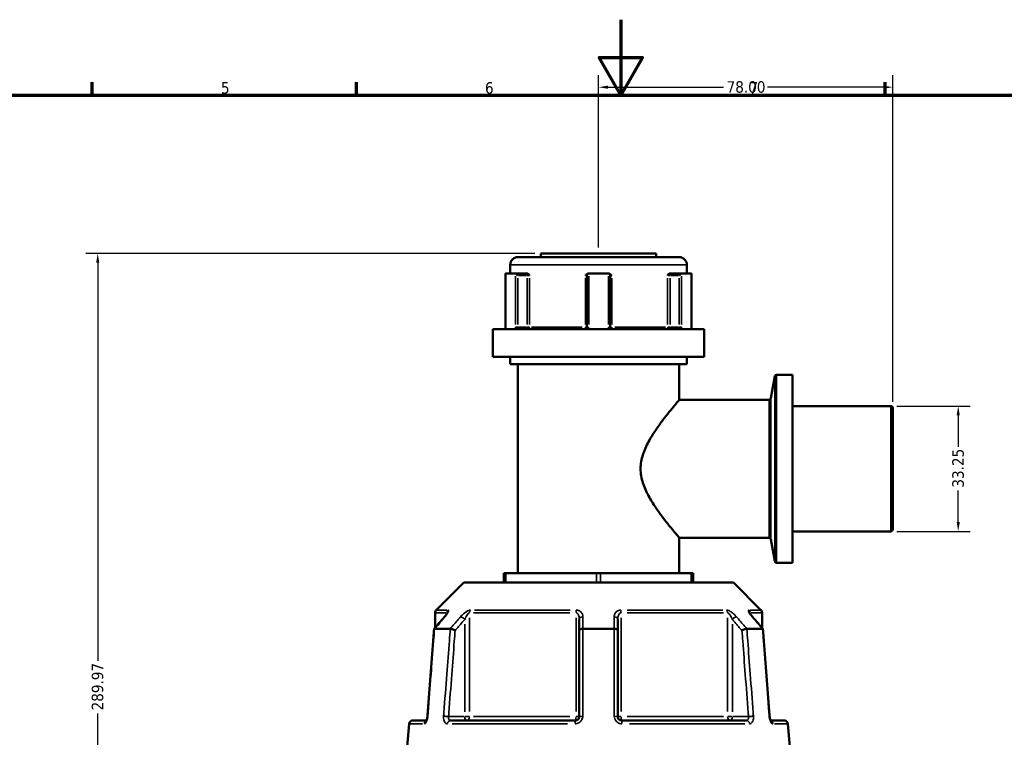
# Model space of a CAD drawing. Header units: millimetres. Extents: x 0 to 904, y 0 to 934.
# Tile 4 of 11: x 261 to 522, y 404 to 594. Entities that reach past the tile are written whole.
import ezdxf

# ---------------------------------------------------------------- set-up
doc = ezdxf.new("R2010")
doc.units = ezdxf.units.MM
for name, color, linetype, lineweight in [('Border (ANSI)', 7, 'Continuous', 70), ('Dimension (ANSI)', 7, 'Continuous', 25), ('Visible (ANSI)', 7, 'Continuous', 50), ('Visible Narrow (ANSI)', 7, 'Continuous', 35)]:
    doc.layers.add(name, color=color, linetype=linetype, lineweight=lineweight)
doc.styles.add('Note Text (ANSI)', font='tahoma.ttf')
doc.dimstyles.new('Default - mm (ANSI)', dxfattribs={"dimtxt": 3.048, "dimasz": 2.5, "dimexe": 3.175, "dimexo": 1.6002, "dimgap": 0.8, "dimtad": 0, "dimtoh": 1, "dimrnd": 1e-08, "dimzin": 4, "dimdsep": 46, "dimtxsty": 'Note Text (ANSI)', "dimcen": 0.09, "dimdle": 10, "dimclrd": 256, "dimclre": 256, "dimclrt": 256, "dimadec": 1, "dimazin": 1, "dimtfac": 1, "dimtofl": 0, "dimtmove": 0, "dimatfit": 3, "dimfxl": 1, "dimtolj": 1, "dimtzin": 4, "dimlwd": -1, "dimlwe": -1, "dimarcsym": 0})

# ---------------------------------------------------------------- blocks, each defined once
blk = doc.blocks.new('Borders Default Border')
at = {"layer": 'Border (ANSI)'}
for p, q in [((280.33, 574), (280.33, 577.45)), ((350.42, 574), (350.42, 577.45)), ((490.58, 574), (490.58, 577.45))]:
    blk.add_line(p, q, dxfattribs=at)
at = {"layer": 'Border (ANSI)', "flags": 128}
for points in [[(420.5, 594), (420.5, 574), (414.73, 584), (426.27, 584), (420.5, 574)], [(20, 20), (20, 574), (821, 574), (821, 20), (20, 20)]]:
    blk.add_lwpolyline(points, dxfattribs=at)
at = {"layer": 'Border (ANSI)', "char_height": 3.05, "attachment_point": 7, "style": 'Note Text (ANSI)'}
for s, insert in [('5', (314.48, 574.34)), ('6', (384.49, 574.34)), ('7', (454.6, 574.4))]:
    blk.add_mtext(s, dxfattribs=dict(at, insert=insert))
blk = doc.blocks.new('*D6')
at = {"layer": 'Defpoints', "color": 0, "transparency": 16777216}
for p in [(492.09, 491.59), (492.09, 458.34), (509.97, 458.34)]:
    blk.add_point(p, dxfattribs=at)
at = {"layer": 'Dimension (ANSI)', "transparency": 16777216}
for p, q in [((493.69, 491.59), (513.15, 491.59)), ((509.97, 489.09), (509.97, 480.76)), ((509.97, 460.84), (509.97, 469.16)), ((493.69, 458.34), (513.15, 458.34))]:
    blk.add_line(p, q, dxfattribs=at)
for points in [[(509.56, 489.09), (510.39, 489.09), (509.97, 491.59)], [(509.56, 460.84), (510.39, 460.84), (509.97, 458.34)]]:
    blk.add_solid(points, dxfattribs=at)
at = {"layer": 'Dimension (ANSI)', "transparency": 16777216, "insert": (508.39, 469.96), "char_height": 3.048, "attachment_point": 1, "rotation": 90, "style": 'Note Text (ANSI)'}
blk.add_mtext('\\A1;33.25', dxfattribs=at)
blk = doc.blocks.new('*D9')
at = {"layer": 'Defpoints', "color": 0, "transparency": 16777216}
for p in [(281.79, 532.05), (399.29, 532.05), (415.31, 242.08)]:
    blk.add_point(p, dxfattribs=at)
at = {"layer": 'Dimension (ANSI)', "transparency": 16777216}
for p, q in [((397.69, 532.05), (278.61, 532.05)), ((281.79, 529.55), (281.79, 424.05)), ((281.79, 244.58), (281.79, 410.11)), ((413.71, 242.08), (278.61, 242.08))]:
    blk.add_line(p, q, dxfattribs=at)
for points in [[(281.37, 529.55), (282.2, 529.55), (281.79, 532.05)], [(281.37, 244.58), (282.2, 244.58), (281.79, 242.08)]]:
    blk.add_solid(points, dxfattribs=at)
at = {"layer": 'Dimension (ANSI)', "transparency": 16777216, "insert": (280.19, 410.91), "char_height": 3.048, "attachment_point": 1, "rotation": 90, "style": 'Note Text (ANSI)'}
blk.add_mtext('\\A1;289.97', dxfattribs=at)
blk = doc.blocks.new('*D10')
at = {"layer": 'Defpoints', "color": 0, "transparency": 16777216}
for p in [(414.59, 576.11), (414.59, 532.05), (492.59, 491.09)]:
    blk.add_point(p, dxfattribs=at)
at = {"layer": 'Dimension (ANSI)', "transparency": 16777216}
for p, q in [((414.59, 533.65), (414.59, 579.29)), ((492.59, 492.69), (492.59, 579.29)), ((417.09, 576.11), (447.76, 576.11)), ((490.09, 576.11), (459.41, 576.11))]:
    blk.add_line(p, q, dxfattribs=at)
for points in [[(417.09, 576.53), (417.09, 575.69), (414.59, 576.11)], [(490.09, 576.53), (490.09, 575.69), (492.59, 576.11)]]:
    blk.add_solid(points, dxfattribs=at)
at = {"layer": 'Dimension (ANSI)', "transparency": 16777216, "insert": (448.56, 577.7), "char_height": 3.048, "attachment_point": 1, "style": 'Note Text (ANSI)'}
blk.add_mtext('\\A1;78.00', dxfattribs=at)

msp = doc.modelspace()

# ---------------------------------------------------------------- linework, layer by layer
at = {"layer": 'Visible (ANSI)'}
for p, q in [((393.168, 531.053), (436.008, 531.053)), ((399.288, 532.053), (429.888, 532.053)), ((399.288, 532.053), (399.288, 531.053)), ((429.888, 532.053), (429.888, 531.053)), ((391.168, 529.053), (391.168, 526.703)), ((438.008, 529.053), (438.008, 526.703)), ((389.922, 526.636), (389.922, 512.503)), ((389.987, 526.703), (392.547, 526.703)), ((395.383, 526.703), (392.547, 526.703)), ((395.753, 526.703), (395.383, 526.703)), ((411.528, 526.203), (411.528, 512.503)), ((412.028, 526.703), (411.952, 526.703)), ((412.028, 526.703), (417.148, 526.703)), ((417.224, 526.703), (417.148, 526.703)), ((417.648, 512.503), (417.648, 526.203)), ((433.793, 526.703), (433.423, 526.703)), ((436.629, 526.703), (433.793, 526.703)), ((436.629, 526.703), (439.189, 526.703)), ((439.254, 512.503), (439.254, 526.636)), ((386.538, 512.003), (442.638, 512.003)), ((386.538, 512.003), (386.538, 504.653)), ((442.638, 512.003), (442.638, 504.653)), ((386.538, 504.653), (442.638, 504.653)), ((391.168, 504.653), (391.168, 502.653)), ((438.008, 504.653), (438.008, 502.653)), ((391.168, 502.653), (438.008, 502.653)), ((393.168, 502.653), (393.168, 447.268)), ((436.008, 502.653), (436.008, 493.248)), ((460.288, 493.661), (461.315, 499.484)), ((466.068, 499.897), (461.808, 499.897)), ((466.068, 499.897), (466.068, 450.024)), ((459.796, 493.248), (436.008, 493.248)), ((492.088, 491.585), (466.068, 491.585)), ((492.588, 491.085), (492.588, 458.836)), ((492.088, 458.336), (466.068, 458.336)), ((436.008, 456.674), (436.008, 447.268)), ((459.796, 456.674), (436.008, 456.674)), ((460.288, 456.261), (461.315, 450.437)), ((466.068, 450.024), (461.808, 450.024)), ((389.501, 447.268), (390.001, 447.268)), ((389.501, 447.268), (389.501, 444.818)), ((390.001, 447.268), (414.088, 447.268)), ((414.088, 447.268), (415.088, 447.268)), ((415.088, 447.268), (439.175, 447.268)), ((439.175, 447.268), (439.675, 447.268)), ((439.675, 444.818), (439.675, 447.268)), ((378.839, 444.818), (371.531, 437.51)), ((378.839, 444.818), (450.337, 444.818)), ((450.337, 444.818), (457.645, 437.51)), ((371.238, 436.803), (371.238, 432.812)), ((457.938, 436.803), (457.938, 432.812)), ((409.488, 435.034), (409.488, 432.118)), ((419.688, 432.118), (419.688, 435.034)), ((371.095, 432.568), (375.257, 432.568)), ((409.488, 432.118), (409.488, 409.268)), ((410.427, 432.568), (418.749, 432.568)), ((419.688, 409.268), (419.688, 432.118)), ((453.919, 432.568), (458.081, 432.568)), ((364.383, 407.355), (363.588, 398.268)), ((365.379, 408.268), (368.956, 408.268)), ((375.351, 408.268), (408.488, 408.268)), ((420.688, 408.268), (453.825, 408.268)), ((460.22, 408.268), (463.797, 408.268)), ((464.793, 407.355), (465.588, 398.268))]:
    msp.add_line(p, q, dxfattribs=at)
for centre, radius, start, end in [((393.168, 529.053), 2, 90, 180), ((436.008, 529.053), 2, 0, 90), ((412.028, 526.203), 0.5, 95.53316, 180), ((417.148, 526.203), 0.5, 0, 84.46684), ((461.808, 499.397), 0.5, 90, 170), ((459.796, 493.748), 0.5, 270, 350), ((492.088, 491.085), 0.5, 0, 90), ((492.088, 458.836), 0.5, 270, 0), ((459.796, 456.174), 0.5, 10, 90), ((461.808, 450.524), 0.5, 190, 270), ((372.238, 436.803), 1, 135, 180), ((456.938, 436.803), 1, 0, 45), ((365.379, 407.268), 1, 90, 175), ((463.797, 407.268), 1, 5, 90)]:
    msp.add_arc(centre, radius, start, end, dxfattribs=at)
for centre, major_axis, ratio, start_param, end_param in [((390.422, 526.203), (-0.483, 0.483), 0.2679492, 6.1179578, 6.5449847), ((392.982, 526.203), (0.483, -0.483), 0.2679492, 1.3089969, 2.7832214), ((436.194, 526.203), (0.483, 0.483), 0.2679492, 0.3583713, 1.8325957), ((438.754, 526.203), (-0.483, -0.483), 0.2679492, 2.8797933, 3.3068202), ((10362.717, -11005.961), (354.119, -16144.189), 0.871299, 3.9057859, 3.9060627), ((-9396.878, -10848.815), (350.928, 15922.406), 0.8713232, 5.5188049, 5.5190856)]:
    msp.add_ellipse(centre, major_axis=major_axis, ratio=ratio, start_param=start_param, end_param=end_param, dxfattribs=at)
for points in [[(389.967, 526.701), (389.974, 526.702), (389.981, 526.703), (389.987, 526.703)], [(392.547, 526.703), (392.556, 526.703), (392.566, 526.702), (392.575, 526.701)], [(411.98, 526.701), (411.996, 526.702), (412.012, 526.703), (412.028, 526.703)], [(417.148, 526.703), (417.164, 526.703), (417.18, 526.702), (417.196, 526.701)], [(436.601, 526.701), (436.61, 526.702), (436.62, 526.703), (436.629, 526.703)], [(439.189, 526.703), (439.196, 526.703), (439.202, 526.702), (439.209, 526.701)], [(371.085, 432.568), (371.088, 432.568), (371.092, 432.568), (371.095, 432.568)], [(375.257, 432.568), (375.262, 432.568), (375.267, 432.568), (375.271, 432.568)], [(410.401, 432.568), (410.41, 432.568), (410.418, 432.568), (410.427, 432.568)], [(418.749, 432.568), (418.758, 432.568), (418.766, 432.568), (418.775, 432.568)], [(453.905, 432.568), (453.91, 432.568), (453.914, 432.568), (453.919, 432.568)], [(458.081, 432.568), (458.084, 432.568), (458.088, 432.568), (458.092, 432.568)], [(369.161, 408.886), (369.174, 408.946), (369.184, 409.007), (369.194, 409.07)]]:
    msp.add_open_spline(points, degree=3, dxfattribs=at)
for points, knots in [([(395.753, 526.703), (395.804, 526.703), (395.854, 526.686), (395.97, 526.617), (396.029, 526.556), (396.147, 526.41), (396.209, 526.31), (396.273, 526.205), (396.274, 526.204), (396.274, 526.203)], [0.232327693, 0.232327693, 0.232327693, 0.232327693, 0.253574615, 0.253574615, 0.282658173, 0.282658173, 0.324006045, 0.324006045, 0.324303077, 0.324303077, 0.324303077, 0.324303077]), ([(411.102, 526.203), (411.103, 526.204), (411.104, 526.205), (411.207, 526.31), (411.306, 526.41), (411.496, 526.556), (411.591, 526.617), (411.782, 526.686), (411.867, 526.703), (411.952, 526.703)], [-0.000316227, -0.000316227, -0.000316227, -0.000316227, 0, 0, 0.044019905, 0.044019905, 0.074982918, 0.074982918, 0.097602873, 0.097602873, 0.097602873, 0.097602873]), ([(417.224, 526.703), (417.31, 526.703), (417.394, 526.686), (417.585, 526.617), (417.68, 526.556), (417.87, 526.41), (417.969, 526.31), (418.072, 526.205), (418.073, 526.204), (418.074, 526.203)], [0.232327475, 0.232327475, 0.232327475, 0.232327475, 0.253574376, 0.253574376, 0.282657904, 0.282657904, 0.324005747, 0.324005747, 0.324302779, 0.324302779, 0.324302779, 0.324302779]), ([(432.902, 526.203), (432.902, 526.204), (432.903, 526.205), (432.967, 526.31), (433.029, 526.41), (433.147, 526.556), (433.206, 526.617), (433.322, 526.686), (433.372, 526.703), (433.423, 526.703)], [-0.000316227, -0.000316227, -0.000316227, -0.000316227, 0, 0, 0.044019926, 0.044019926, 0.074982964, 0.074982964, 0.097602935, 0.097602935, 0.097602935, 0.097602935]), ([(389.846, 512.003), (389.854, 512.025), (389.862, 512.05), (389.878, 512.106), (389.885, 512.137), (389.898, 512.203), (389.903, 512.238), (389.913, 512.31), (389.916, 512.348), (389.921, 512.425), (389.922, 512.464), (389.922, 512.503)], [-0.07407238, -0.07407238, -0.07407238, -0.07407238, -0.059257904, -0.059257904, -0.044443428, -0.044443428, -0.029628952, -0.029628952, -0.014814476, -0.014814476, 0, 0, 0, 0]), ([(411.528, 512.503), (411.528, 512.454), (411.521, 512.405), (411.484, 512.284), (411.444, 512.215), (411.32, 512.085), (411.228, 512.034), (411.096, 512.007), (411.062, 512.003), (411.028, 512.003)], [-0.23500199, -0.23500199, -0.23500199, -0.23500199, -0.20569371, -0.20569371, -0.15880048, -0.15880048, -0.09783927, -0.09783927, -0.0773717, -0.0773717, -0.0773717, -0.0773717]), ([(418.148, 512.003), (418.124, 512.003), (418.1, 512.005), (417.991, 512.021), (417.908, 512.056), (417.787, 512.151), (417.743, 512.203), (417.685, 512.307), (417.667, 512.356), (417.651, 512.439), (417.648, 512.471), (417.648, 512.503)], [-0.788848, -0.788848, -0.788848, -0.788848, -0.77433301, -0.77433301, -0.7219246, -0.7219246, -0.68161043, -0.68161043, -0.65059953, -0.65059953, -0.63121772, -0.63121772, -0.63121772, -0.63121772]), ([(439.254, 512.503), (439.254, 512.464), (439.255, 512.425), (439.26, 512.348), (439.263, 512.31), (439.273, 512.238), (439.278, 512.203), (439.291, 512.137), (439.298, 512.106), (439.314, 512.05), (439.322, 512.025), (439.33, 512.003)], [1.262435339, 1.262435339, 1.262435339, 1.262435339, 1.277249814, 1.277249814, 1.29206429, 1.29206429, 1.306878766, 1.306878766, 1.321693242, 1.321693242, 1.336507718, 1.336507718, 1.336507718, 1.336507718]), ([(436.008, 456.674), (436.008, 456.674), (435.901, 456.798), (435.478, 457.297), (435.161, 457.672), (434.361, 458.631), (433.878, 459.217), (432.818, 460.535), (432.242, 461.268), (431.059, 462.83), (430.404, 463.724), (429.095, 465.658), (428.438, 466.698), (427.255, 468.887), (426.727, 470.037), (425.968, 472.431), (425.742, 473.677), (425.742, 476.245), (425.968, 477.49), (426.727, 479.884), (427.255, 481.034), (428.438, 483.224), (429.095, 484.263), (430.404, 486.197), (431.059, 487.091), (432.242, 488.653), (432.818, 489.386), (433.878, 490.704), (434.361, 491.29), (435.161, 492.25), (435.478, 492.624), (435.901, 493.123), (436.008, 493.248), (436.008, 493.248)], [3.0074099, 3.0074099, 3.0074099, 3.0074099, 3.3740744, 3.3740744, 3.740739, 3.740739, 4.1074035, 4.1074035, 4.474068, 4.474068, 4.859256, 4.859256, 5.2444439, 5.2444439, 5.6296319, 5.6296319, 6.0148198, 6.0148198, 6.4000078, 6.4000078, 6.7851957, 6.7851957, 7.1703837, 7.1703837, 7.5555717, 7.5555717, 7.9222362, 7.9222362, 8.2889007, 8.2889007, 8.6555652, 8.6555652, 9.0222297, 9.0222297, 9.0222297, 9.0222297]), ([(374.51, 436.784), (374.51, 436.784), (374.51, 436.781), (374.504, 436.766), (374.495, 436.745), (374.462, 436.677), (374.433, 436.623), (374.348, 436.48), (374.285, 436.385), (374.141, 436.183), (374.06, 436.076), (373.899, 435.875), (373.821, 435.783), (373.74, 435.69)], [0.11830044, 0.11830044, 0.11830044, 0.11830044, 0.12984163, 0.12984163, 0.15596521, 0.15596521, 0.19532048, 0.19532048, 0.24858388, 0.24858388, 0.30184727, 0.30184727, 0.345416, 0.345416, 0.345416, 0.345416]), ([(455.436, 435.69), (455.337, 435.804), (455.243, 435.916), (455.072, 436.134), (454.993, 436.24), (454.856, 436.437), (454.798, 436.529), (454.732, 436.645), (454.713, 436.68), (454.688, 436.731), (454.679, 436.749), (454.67, 436.773), (454.667, 436.78), (454.666, 436.784), (454.666, 436.784), (454.666, 436.784)], [0, 0, 0, 0, 0.05326363, 0.05326363, 0.10652726, 0.10652726, 0.15979088, 0.15979088, 0.1864227, 0.1864227, 0.20693939, 0.20693939, 0.22202176, 0.22202176, 0.22711666, 0.22711666, 0.22711666, 0.22711666]), ([(370.987, 432.509), (370.869, 430.965), (370.752, 429.421), (370.517, 426.332), (370.399, 424.788), (370.165, 421.699), (370.047, 420.154), (369.812, 417.066), (369.695, 415.521), (369.46, 412.433), (369.343, 410.888), (369.225, 409.344)], [0.5718587, 0.5718587, 0.5718587, 0.5718587, 1.0369479, 1.0369479, 1.5020372, 1.5020372, 1.9671264, 1.9671264, 2.4322156, 2.4322156, 2.8973048, 2.8973048, 2.8973048, 2.8973048]), ([(371.085, 432.568), (371.032, 432.563), (371, 432.548), (370.988, 432.519), (370.987, 432.514), (370.987, 432.509)], [-0.153595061, -0.153595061, -0.153595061, -0.153595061, -0.116550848, -0.116550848, -0.109554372, -0.109554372, -0.109554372, -0.109554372]), ([(376.56, 432.118), (376.559, 432.119), (376.557, 432.12), (376.453, 432.176), (376.34, 432.231), (376.103, 432.334), (375.982, 432.382), (375.745, 432.465), (375.631, 432.499), (375.429, 432.548), (375.342, 432.563), (375.271, 432.568)], [-0.15371258, -0.15371258, -0.15371258, -0.15371258, -0.15323742, -0.15323742, -0.11409173, -0.11409173, -0.07545617, -0.07545617, -0.03695795, -0.03695795, 0, 0, 0, 0]), ([(410.401, 432.568), (410.278, 432.563), (410.16, 432.548), (409.936, 432.499), (409.835, 432.465), (409.667, 432.382), (409.602, 432.334), (409.512, 432.231), (409.489, 432.176), (409.488, 432.12), (409.488, 432.119), (409.488, 432.118)], [-0.15359492, -0.15359492, -0.15359492, -0.15359492, -0.11655078, -0.11655078, -0.07796289, -0.07796289, -0.03923697, -0.03923697, 0, 0, 0.0004764, 0.0004764, 0.0004764, 0.0004764]), ([(419.688, 432.118), (419.688, 432.119), (419.688, 432.12), (419.687, 432.176), (419.664, 432.231), (419.575, 432.334), (419.509, 432.382), (419.341, 432.465), (419.24, 432.499), (419.016, 432.548), (418.898, 432.563), (418.775, 432.568)], [-0.15371258, -0.15371258, -0.15371258, -0.15371258, -0.15323729, -0.15323729, -0.11409168, -0.11409168, -0.07545593, -0.07545593, -0.03695789, -0.03695789, 0, 0, 0, 0]), ([(453.905, 432.568), (453.834, 432.563), (453.747, 432.548), (453.545, 432.499), (453.431, 432.465), (453.194, 432.382), (453.073, 432.334), (452.836, 432.231), (452.723, 432.176), (452.619, 432.12), (452.617, 432.119), (452.616, 432.118)], [-0.15359504, -0.15359504, -0.15359504, -0.15359504, -0.11655084, -0.11655084, -0.07796278, -0.07796278, -0.03923704, -0.03923704, 0, 0, 0.00047627, 0.00047627, 0.00047627, 0.00047627]), ([(458.189, 432.509), (458.189, 432.514), (458.188, 432.519), (458.176, 432.548), (458.144, 432.563), (458.092, 432.568)], [-0.043938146, -0.043938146, -0.043938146, -0.043938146, -0.03695796, -0.03695796, 0, 0, 0, 0]), ([(459.951, 409.344), (459.834, 410.888), (459.716, 412.433), (459.481, 415.521), (459.364, 417.066), (459.129, 420.154), (459.012, 421.699), (458.777, 424.788), (458.659, 426.332), (458.424, 429.421), (458.307, 430.965), (458.189, 432.509)], [1.2046153, 1.2046153, 1.2046153, 1.2046153, 1.6697046, 1.6697046, 2.1347938, 2.1347938, 2.599883, 2.599883, 3.0649722, 3.0649722, 3.5300614, 3.5300614, 3.5300614, 3.5300614]), ([(369.225, 409.344), (369.215, 409.207), (369.196, 409.069), (369.147, 408.809), (369.116, 408.688), (369.05, 408.479), (369.015, 408.391), (368.953, 408.259), (368.925, 408.211), (368.889, 408.156), (368.877, 408.144), (368.877, 408.144)], [0, 0, 0, 0, 0.05246869, 0.05246869, 0.10385719, 0.10385719, 0.15173749, 0.15173749, 0.19343627, 0.19343627, 0.22729393, 0.22729393, 0.22729393, 0.22729393]), ([(368.877, 408.144), (368.877, 408.144), (368.878, 408.144), (368.882, 408.15), (368.893, 408.163), (368.907, 408.184)], [0.08751627, 0.08751627, 0.08751627, 0.08751627, 0.094643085, 0.094643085, 0.122975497, 0.122975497, 0.122975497, 0.122975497]), ([(368.956, 408.268), (368.962, 408.28), (368.968, 408.292), (369.003, 408.363), (369.033, 408.435), (369.079, 408.569), (369.097, 408.626), (369.113, 408.686)], [0.150448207, 0.150448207, 0.150448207, 0.150448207, 0.159506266, 0.159506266, 0.200620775, 0.200620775, 0.227257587, 0.227257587, 0.227257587, 0.227257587]), ([(409.488, 409.268), (409.488, 409.202), (409.482, 409.137), (409.448, 408.969), (409.411, 408.869), (409.292, 408.658), (409.199, 408.552), (408.948, 408.362), (408.776, 408.294), (408.563, 408.27), (408.525, 408.268), (408.488, 408.268)], [0, 0, 0, 0, 0.03957477, 0.03957477, 0.1028944, 0.1028944, 0.18520991, 0.18520991, 0.29222008, 0.29222008, 0.31481112, 0.31481112, 0.31481112, 0.31481112]), ([(420.688, 408.268), (420.578, 408.268), (420.468, 408.286), (420.196, 408.38), (420.044, 408.483), (419.775, 408.797), (419.688, 409.033), (419.688, 409.268)], [0, 0, 0, 0, 0.06653404, 0.06653404, 0.1729885, 0.1729885, 0.31481287, 0.31481287, 0.31481287, 0.31481287]), ([(459.951, 409.344), (459.961, 409.207), (459.98, 409.069), (460.029, 408.809), (460.06, 408.688), (460.126, 408.479), (460.161, 408.391), (460.203, 408.301), (460.212, 408.284), (460.22, 408.268)], [0, 0, 0, 0, 0.05246869, 0.05246869, 0.10385719, 0.10385719, 0.15173749, 0.15173749, 0.16436308, 0.16436308, 0.16436308, 0.16436308]), ([(460.299, 408.144), (460.299, 408.144), (460.298, 408.144), (460.293, 408.15), (460.282, 408.165), (460.248, 408.216), (460.226, 408.255), (460.173, 408.363), (460.143, 408.435), (460.083, 408.609), (460.053, 408.715), (460, 408.95), (459.978, 409.08), (459.958, 409.256), (459.954, 409.3), (459.951, 409.344)], [0.08751627, 0.08751627, 0.08751627, 0.08751627, 0.09464308, 0.09464308, 0.12462258, 0.12462258, 0.15950627, 0.15950627, 0.20062077, 0.20062077, 0.24742921, 0.24742921, 0.29808648, 0.29808648, 0.31481397, 0.31481397, 0.31481397, 0.31481397])]:
    msp.add_open_spline(points, degree=3, knots=knots, dxfattribs=at)
at = {"layer": 'Visible Narrow (ANSI)'}
for p, q in [((437.72, 529.053), (391.456, 529.053)), ((389.967, 513.213), (389.967, 525.991)), ((392.575, 525.991), (392.575, 513.213)), ((393.232, 513.188), (393.232, 525.518)), ((393.352, 526.203), (395.513, 526.203)), ((395.633, 525.518), (395.633, 513.188)), ((395.665, 526.203), (396.251, 526.203)), ((396.274, 513.188), (396.274, 525.518)), ((411.102, 525.518), (411.102, 513.188)), ((411.137, 526.203), (411.527, 526.203)), ((411.98, 513.213), (411.98, 525.991)), ((417.196, 525.991), (417.196, 513.213)), ((417.649, 526.203), (418.039, 526.203)), ((418.074, 513.188), (418.074, 525.518)), ((432.902, 525.518), (432.902, 513.188)), ((432.925, 526.203), (433.511, 526.203)), ((433.543, 513.188), (433.543, 525.518)), ((433.663, 526.203), (435.824, 526.203)), ((435.944, 525.518), (435.944, 513.188)), ((436.601, 513.213), (436.601, 525.991)), ((439.209, 525.991), (439.209, 513.213)), ((389.963, 512.503), (389.922, 512.503)), ((393.2, 512.503), (392.598, 512.503)), ((395.513, 512.503), (393.352, 512.503)), ((396.251, 512.503), (395.665, 512.503)), ((396.833, 512.503), (410.238, 512.503)), ((411.527, 512.503), (411.137, 512.503)), ((411.943, 512.503), (411.529, 512.503)), ((417.647, 512.503), (417.233, 512.503)), ((418.039, 512.503), (417.649, 512.503)), ((418.938, 512.503), (432.343, 512.503)), ((433.511, 512.503), (432.925, 512.503)), ((435.824, 512.503), (433.663, 512.503)), ((436.578, 512.503), (435.976, 512.503)), ((439.254, 512.503), (439.213, 512.503)), ((461.315, 450.739), (461.315, 499.182)), ((461.808, 499.59), (461.808, 450.331)), ((459.796, 456.899), (459.796, 493.022)), ((460.288, 493.431), (460.288, 456.491)), ((492.088, 458.541), (492.088, 491.38)), ((390.001, 444.941), (390.001, 447.146)), ((414.088, 447.146), (414.088, 444.941)), ((415.088, 444.941), (415.088, 447.146)), ((439.175, 447.146), (439.175, 444.941)), ((374.115, 436.803), (371.246, 436.803)), ((371.539, 437.51), (374.388, 437.51)), ((374.421, 436.793), (374.421, 436.614)), ((406.975, 436.803), (381.436, 436.803)), ((381.66, 437.51), (407.026, 437.51)), ((422.15, 437.51), (447.516, 437.51)), ((447.74, 436.803), (422.201, 436.803)), ((454.755, 436.614), (454.755, 436.793)), ((454.788, 437.51), (457.637, 437.51)), ((457.93, 436.803), (455.062, 436.803)), ((379.095, 433.745), (379.095, 410.556)), ((380.384, 410.645), (380.384, 435.426)), ((408.626, 435.426), (408.626, 410.645)), ((420.55, 410.645), (420.55, 435.426)), ((448.792, 435.426), (448.792, 410.645)), ((450.081, 410.556), (450.081, 433.745)), ((367.952, 407.355), (364.393, 407.355)), ((378.881, 409.268), (375.036, 409.268)), ((406.381, 407.355), (375.798, 407.355)), ((380.338, 409.268), (379.158, 409.268)), ((381.436, 409.268), (406.975, 409.268)), ((409.485, 409.268), (408.696, 409.268)), ((420.48, 409.268), (419.691, 409.268)), ((422.201, 409.268), (447.74, 409.268)), ((453.378, 407.355), (422.795, 407.355)), ((450.018, 409.268), (448.838, 409.268)), ((454.14, 409.268), (450.295, 409.268)), ((464.783, 407.355), (461.224, 407.355))]:
    msp.add_line(p, q, dxfattribs=at)
for centre, major_axis, ratio, start_param, end_param in [((395.383, 526.203), (0, 0.5), 0.5, 4.7909288, 6.2046455), ((433.793, 526.203), (0, 0.5), 0.5, 0.0785398, 1.4922565), ((395.883, 512.503), (0, -0.5), 0.5, 4.7909288, 6.2046455), ((395.883, 512.503), (0, -0.5), 0.7819657, 0.0785398, 1.4922565), ((411.028, 512.503), (0, -0.5), 0.1488294, 0.0785398, 1.4922565), ((418.148, 512.503), (0, -0.5), 0.1488294, 4.7909288, 6.2046455), ((433.293, 512.503), (0, -0.5), 0.7819657, 4.7909288, 6.2046455), ((433.293, 512.503), (0, -0.5), 0.5, 0.0785398, 1.4922565), ((375.348, 436.803), (0, 1), 0.9265657, 0.8246681, 1.5315264), ((381.173, 436.803), (0, -1), 0.7890235, 3.9662607, 4.6731191), ((408.763, 436.803), (0, 1), 0.1375423, 0.8246681, 1.5315264), ((420.413, 436.803), (0, -1), 0.1375423, 1.6100662, 2.3169246), ((448.003, 436.803), (0, 1), 0.7890235, 4.7516589, 5.4585172), ((453.828, 436.803), (0, -1), 0.9265657, 1.6100662, 2.3169246), ((374.495, 435.034), (-0.755, 0.656), 0.3543192, 5.9781609, 6.2671314), ((378.595, 435.034), (-0.755, 0.656), 0.3543192, 4.400804, 5.755338), ((410.488, 435.034), (-1, 0), 0.7086384, 4.8533994, 6.2079334), ((418.688, 435.034), (1, 0), 0.7086384, 0.0752519, 1.4297859), ((450.581, 435.034), (-0.755, -0.656), 0.3543192, 3.66944, 5.023974), ((454.681, 435.034), (0.755, 0.656), 0.3543192, 0.0160539, 0.3050244), ((369.251, 407.268), (0, 1), 0.9213266, 0.4254409, 1.427841), ((370.222, 409.268), (-0.997, 0.076), 0.0437298, 5.8665688, 6.2612581), ((374.322, 409.268), (0.997, -0.076), 0.0437298, 1.1232285, 2.4618904), ((375.351, 407.268), (0, 1), 0.797365, 0.0741765, 1.4093534), ((379.595, 409.268), (0, -1), 0.5, 4.7909288, 6.2046455), ((379.595, 409.268), (0, -1), 0.7890235, 0.0785398, 1.4922565), ((408.488, 407.268), (0, 1), 0.1239616, 0.0741765, 1.4093534), ((408.488, 409.268), (0, -1), 0.1375423, 0.0785398, 1.4922565), ((410.488, 409.268), (-1, 0), 0.0874597, 4.8701533, 6.2088152), ((418.688, 409.268), (1, 0), 0.0874597, 0.0743701, 1.413032), ((420.688, 409.268), (0, -1), 0.1375423, 4.7909288, 6.2046455), ((420.688, 407.268), (0, 1), 0.1239616, 4.8738319, 6.2090088), ((449.581, 409.268), (0, -1), 0.7890235, 4.7909288, 6.2046455), ((449.581, 409.268), (0, -1), 0.5, 0.0785398, 1.4922565), ((453.825, 407.268), (0, 1), 0.797365, 4.8738319, 6.2090088), ((454.854, 409.268), (0.997, 0.076), 0.0437298, 0.6797022, 2.0183641), ((458.954, 409.268), (0.997, 0.076), 0.0437298, 0.0219272, 0.4166165), ((459.925, 407.268), (0, 1), 0.9213266, 4.8553461, 5.8577786)]:
    msp.add_ellipse(centre, major_axis=major_axis, ratio=ratio, start_param=start_param, end_param=end_param, dxfattribs=at)
for points, knots in [([(389.911, 512.003), (389.927, 512.07), (389.94, 512.141), (389.961, 512.308), (389.967, 512.405), (389.967, 512.503)], [-0.05238018, -0.05238018, -0.05238018, -0.05238018, -0.029308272, -0.029308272, 0, 0, 0, 0]), ([(392.575, 512.503), (392.575, 512.439), (392.579, 512.374), (392.598, 512.209), (392.62, 512.111), (392.651, 512.015), (392.653, 512.009), (392.655, 512.003)], [0.631217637, 0.631217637, 0.631217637, 0.631217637, 0.650604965, 0.650604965, 0.681624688, 0.681624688, 0.683597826, 0.683597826, 0.683597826, 0.683597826]), ([(393.583, 512.003), (393.565, 512.003), (393.548, 512.005), (393.468, 512.021), (393.41, 512.056), (393.326, 512.151), (393.296, 512.203), (393.257, 512.307), (393.245, 512.356), (393.234, 512.439), (393.232, 512.471), (393.232, 512.503)], [-0.78884786, -0.78884786, -0.78884786, -0.78884786, -0.77437366, -0.77437366, -0.72195033, -0.72195033, -0.68162469, -0.68162469, -0.65060496, -0.65060496, -0.63121764, -0.63121764, -0.63121764, -0.63121764]), ([(411.843, 512.003), (411.882, 512.07), (411.914, 512.141), (411.965, 512.308), (411.98, 512.405), (411.98, 512.503)], [0.182621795, 0.182621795, 0.182621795, 0.182621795, 0.205693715, 0.205693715, 0.235001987, 0.235001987, 0.235001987, 0.235001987]), ([(417.196, 512.503), (417.196, 512.439), (417.203, 512.374), (417.236, 512.209), (417.272, 512.111), (417.326, 512.015), (417.329, 512.009), (417.333, 512.003)], [0.631217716, 0.631217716, 0.631217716, 0.631217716, 0.650599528, 0.650599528, 0.681610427, 0.681610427, 0.683597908, 0.683597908, 0.683597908, 0.683597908]), ([(435.944, 512.503), (435.944, 512.454), (435.939, 512.405), (435.914, 512.284), (435.887, 512.215), (435.802, 512.085), (435.738, 512.034), (435.643, 512.007), (435.618, 512.003), (435.593, 512.003)], [-0.31313757, -0.31313757, -0.31313757, -0.31313757, -0.2838293, -0.2838293, -0.23693606, -0.23693606, -0.17597486, -0.17597486, -0.15550734, -0.15550734, -0.15550734, -0.15550734]), ([(436.521, 512.003), (436.544, 512.07), (436.562, 512.141), (436.592, 512.308), (436.601, 512.405), (436.601, 512.503)], [0.26075738, 0.26075738, 0.26075738, 0.26075738, 0.283829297, 0.283829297, 0.313137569, 0.313137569, 0.313137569, 0.313137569]), ([(439.209, 512.503), (439.209, 512.439), (439.212, 512.374), (439.225, 512.209), (439.24, 512.111), (439.263, 512.015), (439.264, 512.009), (439.265, 512.003)], [1.262435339, 1.262435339, 1.262435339, 1.262435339, 1.281821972, 1.281821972, 1.312840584, 1.312840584, 1.314815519, 1.314815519, 1.314815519, 1.314815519]), ([(373.852, 435.741), (374.045, 435.962), (374.22, 436.182), (374.494, 436.565), (374.6, 436.731), (374.736, 436.985), (374.78, 437.081), (374.839, 437.258), (374.852, 437.338), (374.833, 437.442), (374.811, 437.474), (374.754, 437.504), (374.726, 437.51), (374.693, 437.51)], [-0.345416, -0.345416, -0.345416, -0.345416, -0.25131567, -0.25131567, -0.17440412, -0.17440412, -0.12292214, -0.12292214, -0.06721438, -0.06721438, -0.02585168, -0.02585168, 0, 0, 0, 0]), ([(374.421, 436.803), (374.438, 436.803), (374.451, 436.797), (374.474, 436.773), (374.482, 436.754), (374.488, 436.73)], [0, 0, 0, 0, 0.025851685, 0.025851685, 0.053736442, 0.053736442, 0.053736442, 0.053736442]), ([(380.615, 437.51), (380.485, 437.51), (380.328, 437.475), (379.723, 437.245), (379.243, 436.908), (378.53, 436.291), (378.258, 436.017), (378.018, 435.741)], [-0.34541683, -0.34541683, -0.34541683, -0.34541683, -0.28278882, -0.28278882, -0.11734182, -0.11734182, 0, 0, 0, 0]), ([(379.095, 435.034), (379.215, 435.31), (379.35, 435.584), (379.705, 436.2), (379.944, 436.538), (380.243, 436.768), (380.32, 436.803), (380.384, 436.803)], [0, 0, 0, 0, 0.11734182, 0.11734182, 0.28278882, 0.28278882, 0.34541683, 0.34541683, 0.34541683, 0.34541683]), ([(408.626, 436.803), (408.668, 436.803), (408.711, 436.797), (408.818, 436.767), (408.881, 436.735), (409.018, 436.631), (409.088, 436.551), (409.204, 436.374), (409.252, 436.279), (409.353, 436.026), (409.399, 435.86), (409.47, 435.477), (409.488, 435.256), (409.488, 435.034)], [0, 0, 0, 0, 0.02585168, 0.02585168, 0.06721438, 0.06721438, 0.12305037, 0.12305037, 0.17415567, 0.17415567, 0.25081718, 0.25081718, 0.34541583, 0.34541583, 0.34541583, 0.34541583]), ([(410.422, 435.741), (410.422, 435.963), (410.384, 436.184), (410.24, 436.567), (410.147, 436.733), (409.94, 436.986), (409.843, 437.081), (409.606, 437.258), (409.463, 437.338), (409.185, 437.442), (409.057, 437.474), (408.839, 437.504), (408.753, 437.51), (408.666, 437.51)], [-0.34541583, -0.34541583, -0.34541583, -0.34541583, -0.25081718, -0.25081718, -0.17415567, -0.17415567, -0.12305037, -0.12305037, -0.06721438, -0.06721438, -0.02585168, -0.02585168, 0, 0, 0, 0]), ([(420.51, 437.51), (420.278, 437.51), (420.053, 437.467), (419.404, 437.217), (419.106, 436.893), (418.812, 436.291), (418.754, 436.017), (418.754, 435.741)], [-0.34541645, -0.34541645, -0.34541645, -0.34541645, -0.27620858, -0.27620858, -0.11734182, -0.11734182, 0, 0, 0, 0]), ([(419.688, 435.034), (419.688, 435.31), (419.716, 435.584), (419.86, 436.186), (420.007, 436.51), (420.326, 436.76), (420.436, 436.803), (420.55, 436.803)], [0, 0, 0, 0, 0.11734182, 0.11734182, 0.27620858, 0.27620858, 0.34541645, 0.34541645, 0.34541645, 0.34541645]), ([(451.158, 435.741), (450.966, 435.962), (450.753, 436.181), (450.336, 436.564), (450.137, 436.73), (449.793, 436.985), (449.651, 437.081), (449.354, 437.258), (449.199, 437.338), (448.94, 437.442), (448.833, 437.474), (448.673, 437.504), (448.615, 437.51), (448.561, 437.51)], [-0.34541603, -0.34541603, -0.34541603, -0.34541603, -0.25141662, -0.25141662, -0.17445287, -0.17445287, -0.12288915, -0.12288915, -0.06721438, -0.06721438, -0.02585168, -0.02585168, 0, 0, 0, 0]), ([(448.792, 436.803), (448.819, 436.803), (448.847, 436.797), (448.926, 436.767), (448.979, 436.735), (449.107, 436.631), (449.184, 436.551), (449.331, 436.374), (449.401, 436.278), (449.573, 436.023), (449.671, 435.857), (449.879, 435.474), (449.985, 435.255), (450.081, 435.034)], [0, 0, 0, 0, 0.02585168, 0.02585168, 0.06721438, 0.06721438, 0.12288915, 0.12288915, 0.17445287, 0.17445287, 0.25141662, 0.25141662, 0.34541603, 0.34541603, 0.34541603, 0.34541603]), ([(454.483, 437.51), (454.401, 437.51), (454.353, 437.473), (454.298, 437.238), (454.46, 436.904), (454.87, 436.291), (455.084, 436.017), (455.324, 435.741)], [-0.34541684, -0.34541684, -0.34541684, -0.34541684, -0.28109054, -0.28109054, -0.11734182, -0.11734182, 0, 0, 0, 0]), ([(371.095, 432.568), (371.789, 433.366), (372.482, 434.164), (373.175, 434.962), (373.401, 435.221), (373.627, 435.481), (373.852, 435.741)], [-1.97914638, -1.97914638, -1.97914638, -1.97914638, -1.63999425, -1.63999425, -1.63999425, -1.52956, -1.52956, -1.52956, -1.52956]), ([(378.018, 435.741), (377.792, 435.481), (377.566, 435.221), (377.339, 434.961), (376.645, 434.164), (375.951, 433.366), (375.257, 432.568)], [-2.74525, -2.74525, -2.74525, -2.74525, -2.63478434, -2.63478434, -2.63478434, -2.29566362, -2.29566362, -2.29566362, -2.29566362]), ([(376.56, 432.118), (377.179, 432.83), (377.798, 433.542), (378.417, 434.254), (378.643, 434.514), (378.869, 434.774), (379.095, 435.034)], [2.33212986, 2.33212986, 2.33212986, 2.33212986, 2.63478434, 2.63478434, 2.63478434, 2.74525, 2.74525, 2.74525, 2.74525]), ([(410.427, 432.568), (410.426, 433.366), (410.425, 434.164), (410.423, 434.962), (410.423, 435.221), (410.423, 435.481), (410.422, 435.741)], [-1.97914638, -1.97914638, -1.97914638, -1.97914638, -1.63999115, -1.63999115, -1.63999115, -1.52956, -1.52956, -1.52956, -1.52956]), ([(418.754, 435.741), (418.753, 435.481), (418.753, 435.221), (418.753, 434.962), (418.751, 434.164), (418.75, 433.366), (418.749, 432.568)], [-0.97913562, -0.97913562, -0.97913562, -0.97913562, -0.86870447, -0.86870447, -0.86870447, -0.52954924, -0.52954924, -0.52954924, -0.52954924]), ([(450.081, 435.034), (450.307, 434.774), (450.533, 434.514), (450.759, 434.254), (451.378, 433.542), (451.997, 432.83), (452.616, 432.118)], [1.52956, 1.52956, 1.52956, 1.52956, 1.64002566, 1.64002566, 1.64002566, 1.94268014, 1.94268014, 1.94268014, 1.94268014]), ([(453.919, 432.568), (453.225, 433.366), (452.531, 434.164), (451.837, 434.961), (451.61, 435.221), (451.384, 435.481), (451.158, 435.741)], [-1.97914638, -1.97914638, -1.97914638, -1.97914638, -1.64002566, -1.64002566, -1.64002566, -1.52956, -1.52956, -1.52956, -1.52956]), ([(455.324, 435.741), (455.55, 435.481), (455.775, 435.221), (456.001, 434.962), (456.694, 434.164), (457.387, 433.366), (458.081, 432.568)], [-2.9717419, -2.9717419, -2.9717419, -2.9717419, -2.86130766, -2.86130766, -2.86130766, -2.52215552, -2.52215552, -2.52215552, -2.52215552]), ([(369.321, 409.355), (369.345, 409.675), (369.369, 409.994), (369.653, 413.727), (369.912, 417.139), (370.171, 420.551), (370.395, 423.496), (370.619, 426.44), (370.923, 430.445), (371.004, 431.507), (371.085, 432.568)], [-2.8973048, -2.8973048, -2.8973048, -2.8973048, -2.8010583, -2.8010583, -1.7733903, -1.7733903, -1.7733903, -0.8866951, -0.8866951, -0.5671389, -0.5671389, -0.5671389, -0.5671389]), ([(375.271, 432.568), (375.191, 431.507), (375.11, 430.445), (374.805, 426.44), (374.581, 423.496), (374.356, 420.551), (374.097, 417.139), (373.837, 413.727), (373.553, 409.994), (373.528, 409.675), (373.504, 409.355)], [-3.5347812, -3.5347812, -3.5347812, -3.5347812, -3.215225, -3.215225, -2.3285299, -2.3285299, -2.3285299, -1.3008619, -1.3008619, -1.2046153, -1.2046153, -1.2046153, -1.2046153]), ([(374.822, 409.268), (374.847, 409.588), (374.871, 409.907), (375.155, 413.639), (375.414, 417.052), (375.674, 420.464), (375.897, 423.409), (376.121, 426.353), (376.417, 430.238), (376.488, 431.178), (376.56, 432.118)], [1.2046153, 1.2046153, 1.2046153, 1.2046153, 1.3008619, 1.3008619, 2.3285299, 2.3285299, 2.3285299, 3.215225, 3.215225, 3.4984336, 3.4984336, 3.4984336, 3.4984336]), ([(410.405, 409.355), (410.405, 409.675), (410.405, 409.994), (410.404, 413.727), (410.404, 417.139), (410.403, 420.551), (410.403, 423.496), (410.402, 426.44), (410.401, 430.445), (410.401, 431.507), (410.401, 432.568)], [-2.8973048, -2.8973048, -2.8973048, -2.8973048, -2.8010583, -2.8010583, -1.7733903, -1.7733903, -1.7733903, -0.8866951, -0.8866951, -0.5671389, -0.5671389, -0.5671389, -0.5671389]), ([(418.775, 432.568), (418.775, 431.507), (418.775, 430.445), (418.774, 426.44), (418.773, 423.496), (418.773, 420.551), (418.773, 417.139), (418.772, 413.727), (418.771, 409.994), (418.771, 409.675), (418.771, 409.355)], [-3.5347812, -3.5347812, -3.5347812, -3.5347812, -3.215225, -3.215225, -2.3285299, -2.3285299, -2.3285299, -1.3008619, -1.3008619, -1.2046153, -1.2046153, -1.2046153, -1.2046153]), ([(452.616, 432.118), (452.688, 431.178), (452.759, 430.238), (453.055, 426.353), (453.279, 423.409), (453.503, 420.464), (453.762, 417.052), (454.021, 413.639), (454.305, 409.907), (454.33, 409.588), (454.354, 409.268)], [0.6034865, 0.6034865, 0.6034865, 0.6034865, 0.8866951, 0.8866951, 1.7733903, 1.7733903, 1.7733903, 2.8010583, 2.8010583, 2.8973048, 2.8973048, 2.8973048, 2.8973048]), ([(455.672, 409.355), (455.648, 409.675), (455.623, 409.994), (455.339, 413.727), (455.079, 417.139), (454.82, 420.551), (454.595, 423.496), (454.371, 426.44), (454.066, 430.445), (453.985, 431.507), (453.905, 432.568)], [-2.8973048, -2.8973048, -2.8973048, -2.8973048, -2.8010583, -2.8010583, -1.7733903, -1.7733903, -1.7733903, -0.8866951, -0.8866951, -0.5671389, -0.5671389, -0.5671389, -0.5671389]), ([(458.092, 432.568), (458.172, 431.507), (458.253, 430.445), (458.557, 426.44), (458.781, 423.496), (459.005, 420.551), (459.264, 417.139), (459.523, 413.727), (459.807, 409.994), (459.831, 409.675), (459.855, 409.355)], [-3.5347812, -3.5347812, -3.5347812, -3.5347812, -3.215225, -3.215225, -2.3285299, -2.3285299, -2.3285299, -1.3008619, -1.3008619, -1.2046153, -1.2046153, -1.2046153, -1.2046153]), ([(368.333, 407.355), (368.503, 407.355), (368.689, 407.495), (368.959, 407.916), (369.056, 408.127), (369.192, 408.552), (369.24, 408.753), (369.295, 409.091), (369.311, 409.223), (369.321, 409.355)], [-0.31481104, -0.31481104, -0.31481104, -0.31481104, -0.18638694, -0.18638694, -0.1035483, -0.1035483, -0.03982627, -0.03982627, 0, 0, 0, 0]), ([(373.504, 409.355), (373.496, 409.249), (373.493, 409.143), (373.502, 408.625), (373.589, 408.234), (373.862, 407.711), (374.019, 407.54), (374.311, 407.386), (374.432, 407.355), (374.556, 407.355)], [-0.31481354, -0.31481354, -0.31481354, -0.31481354, -0.28284699, -0.28284699, -0.15713721, -0.15713721, -0.06043739, -0.06043739, 0, 0, 0, 0]), ([(375.351, 408.268), (375.279, 408.268), (375.211, 408.283), (375.049, 408.361), (374.966, 408.446), (374.831, 408.708), (374.796, 408.903), (374.809, 409.162), (374.814, 409.215), (374.822, 409.268)], [0, 0, 0, 0, 0.06043739, 0.06043739, 0.15713721, 0.15713721, 0.28284699, 0.28284699, 0.31481354, 0.31481354, 0.31481354, 0.31481354]), ([(408.365, 407.355), (408.441, 407.355), (408.517, 407.359), (408.952, 407.408), (409.302, 407.543), (409.816, 407.923), (410.004, 408.134), (410.247, 408.557), (410.323, 408.757), (410.392, 409.092), (410.405, 409.224), (410.405, 409.355)], [-0.31481112, -0.31481112, -0.31481112, -0.31481112, -0.29222008, -0.29222008, -0.18520991, -0.18520991, -0.1028944, -0.1028944, -0.03957477, -0.03957477, 0, 0, 0, 0]), ([(418.771, 409.355), (418.771, 408.884), (418.948, 408.414), (419.497, 407.785), (419.807, 407.579), (420.362, 407.392), (420.587, 407.355), (420.812, 407.355)], [-0.31481287, -0.31481287, -0.31481287, -0.31481287, -0.1729885, -0.1729885, -0.06653404, -0.06653404, 0, 0, 0, 0]), ([(454.354, 409.268), (454.364, 409.202), (454.37, 409.136), (454.373, 408.967), (454.364, 408.866), (454.318, 408.654), (454.272, 408.548), (454.114, 408.338), (453.977, 408.268), (453.825, 408.268)], [0, 0, 0, 0, 0.03986256, 0.03986256, 0.10364264, 0.10364264, 0.18655676, 0.18655676, 0.31481094, 0.31481094, 0.31481094, 0.31481094]), ([(454.62, 407.355), (454.883, 407.355), (455.131, 407.495), (455.437, 407.915), (455.532, 408.126), (455.642, 408.551), (455.67, 408.753), (455.684, 409.09), (455.682, 409.223), (455.672, 409.355)], [-0.31481094, -0.31481094, -0.31481094, -0.31481094, -0.18655676, -0.18655676, -0.10364264, -0.10364264, -0.03986256, -0.03986256, 0, 0, 0, 0]), ([(459.855, 409.355), (459.877, 409.066), (459.927, 408.777), (460.084, 408.208), (460.2, 407.939), (460.43, 407.587), (460.538, 407.476), (460.712, 407.375), (460.779, 407.355), (460.843, 407.355)], [-0.31481397, -0.31481397, -0.31481397, -0.31481397, -0.2278058, -0.2278058, -0.12655878, -0.12655878, -0.04867645, -0.04867645, 0, 0, 0, 0])]:
    msp.add_open_spline(points, degree=3, knots=knots, dxfattribs=at)
msp.add_open_spline([(454.688, 436.73), (454.699, 436.777), (454.721, 436.803), (454.755, 436.803)], degree=3, dxfattribs=at)

# ---------------------------------------------------------------- block references
msp.add_blockref('Borders Default Border', (0, 0))

# ---------------------------------------------------------------- dimensions: what is measured, and where the dimension line sits
at = {"layer": 'Dimension (ANSI)'}
dim = msp.add_linear_dim(base=(414.588, 576.111), p1=(492.588, 491.085), p2=(414.588, 532.053), dimstyle='Default - mm (ANSI)', override={"dimgap": 0.8, "dimtoh": 0, "dimdec": 2, "dimtol": 0, "dimlim": 0, "dimtp": 0, "dimtm": 0, "dimtdec": 2, "dimatfit": 1}, dxfattribs=at)
dim.commit()
dim.dimension.update_dxf_attribs({"geometry": '*D10', "text_midpoint": (453.588, 576.111), "dimtype": 160})
for base, p1, p2, picture, middle in [((281.786, 532.053), (415.311, 242.079), (399.288, 532.053), '*D9', (281.786, 417.079)), ((509.973, 458.336), (492.088, 491.585), (492.088, 458.336), '*D6', (509.973, 474.961))]:
    dim = msp.add_linear_dim(base=base, p1=p1, p2=p2, angle=90, dimstyle='Default - mm (ANSI)', override={"dimgap": 0.8, "dimtoh": 0, "dimdec": 2, "dimtol": 0, "dimlim": 0, "dimtp": 0, "dimtm": 0, "dimtdec": 2, "dimatfit": 1}, dxfattribs=at)
    dim.commit()
    dim.dimension.update_dxf_attribs({"geometry": picture, "text_midpoint": middle, "dimtype": 160})

doc.saveas('drawing.dxf')
